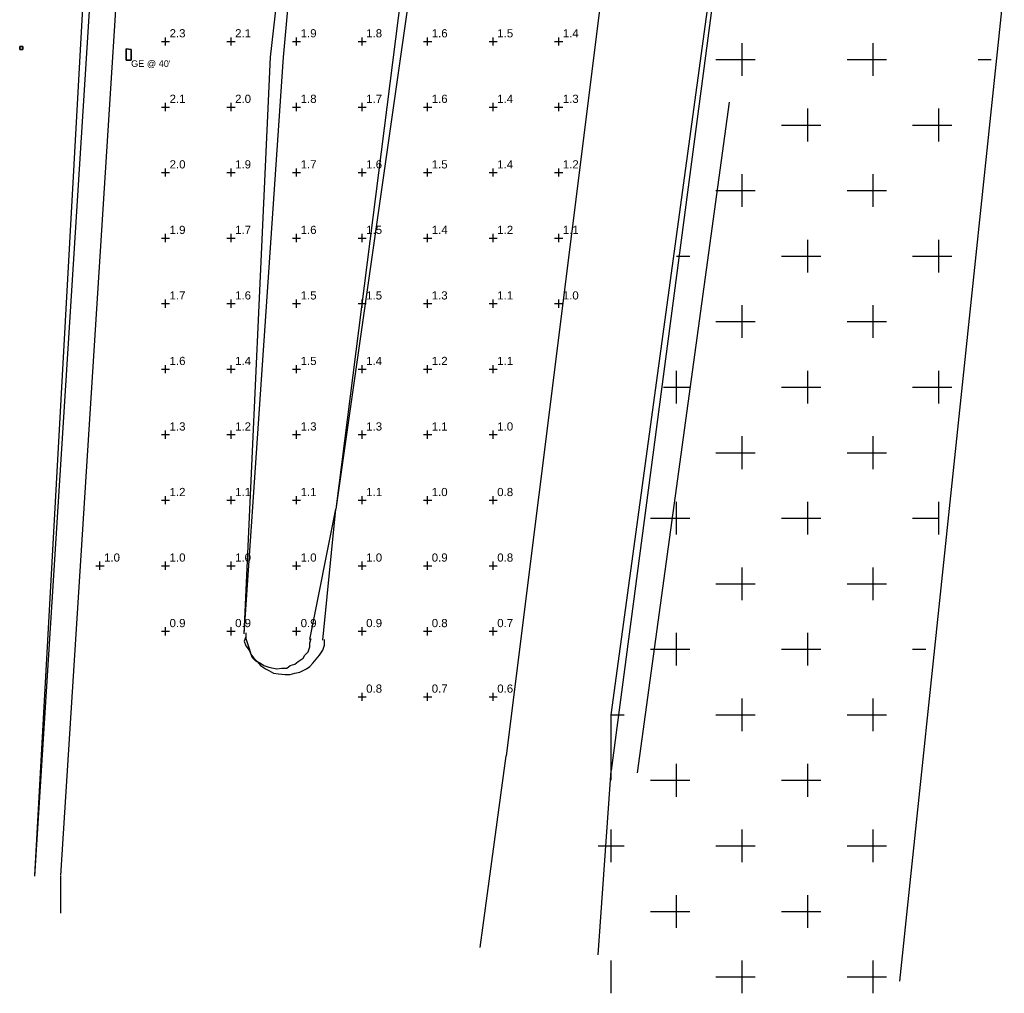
# Model space of a CAD drawing. Header units: feet. Extents: x 1564727 to 1564995, y 636134 to 636725.
# Tile 1 of 13: x 1564772 to 1564847, y 636134 to 636208. Entities that reach past the tile are written whole.
import ezdxf
from ezdxf.enums import TextEntityAlignment as Align

# ---------------------------------------------------------------- set-up
doc = ezdxf.new("R2010")
doc.units = ezdxf.units.FT
doc.header["$MEASUREMENT"] = 0
for name, color, linetype in [('111657_BD001.dwg - DR_P_Cells', 151, 'Continuous'), ('111657_BP001.dwg - PV_P_Curb', 120, 'Continuous'), ('111657_BP001.dwg - PV_P_EOP', 7, 'Continuous'), ('111657_BP001.dwg - PV_P_Shoulder', 30, 'Continuous'), ('111657_BP001.dwg - RD_P_GR_Lt', 97, 'Continuous'), ('System Layers - Calculation Zones', 7, 'Continuous'), ('System Layers - Luminaires', 7, 'Continuous')]:
    doc.layers.add(name, color=color, linetype=linetype)
doc.styles.get("Standard").update_dxf_attribs({"font": 'arial.ttf'})

# ---------------------------------------------------------------- blocks, each defined once
blk = doc.blocks.new('VSL-CALCPOINT-CROSS')
at = {"color": 0}
for points in [[(-0.5, 0, 0), (0.5, 0, 0)], [(0, -0.5, 0), (0, 0.5, 0)]]:
    blk.add_polyline3d(points, dxfattribs=at)
blk.add_attdef('Calc_Result', (0.5, 0.5), '', height=1, dxfattribs=at)

msp = doc.modelspace()

# ---------------------------------------------------------------- linework, layer by layer
at = {"layer": '111657_BD001.dwg - DR_P_Cells', "color": 151}
for points in [[(1564817, 636150.125, 0), (1564817, 636155.125, 0), (1564825, 636213.625, 0), (1564847, 636210.8125, 0)], [(1564847, 636210.8125, 0), (1564839, 636134.8125, 0)], [(1564827, 636203.875, 0), (1564827, 636206.375, 0)], [(1564837, 636203.875, 0), (1564837, 636206.375, 0)], [(1564825, 636205.125, 0), (1564828, 636205.125, 0)], [(1564835, 636205.125, 0), (1564838, 636205.125, 0)], [(1564845, 636205.125, 0), (1564846, 636205.125, 0)], [(1564832, 636198.875, 0), (1564832, 636201.375, 0)], [(1564842, 636198.875, 0), (1564842, 636201.375, 0)], [(1564830, 636200.125, 0), (1564833, 636200.125, 0)], [(1564840, 636200.125, 0), (1564843, 636200.125, 0)], [(1564827, 636193.875, 0), (1564827, 636196.375, 0)], [(1564837, 636193.875, 0), (1564837, 636196.375, 0)], [(1564825, 636195.125, 0), (1564828, 636195.125, 0)], [(1564835, 636195.125, 0), (1564838, 636195.125, 0)], [(1564832, 636188.875, 0), (1564832, 636191.375, 0)], [(1564842, 636188.875, 0), (1564842, 636191.375, 0)], [(1564822, 636190.125, 0), (1564823, 636190.125, 0)], [(1564830, 636190.125, 0), (1564833, 636190.125, 0)], [(1564840, 636190.125, 0), (1564843, 636190.125, 0)], [(1564827, 636183.875, 0), (1564827, 636186.375, 0)], [(1564837, 636183.875, 0), (1564837, 636186.375, 0)], [(1564825, 636185.125, 0), (1564828, 636185.125, 0)], [(1564835, 636185.125, 0), (1564838, 636185.125, 0)], [(1564822, 636178.875, 0), (1564822, 636181.375, 0)], [(1564832, 636178.875, 0), (1564832, 636181.375, 0)], [(1564842, 636178.875, 0), (1564842, 636181.375, 0)], [(1564821, 636180.125, 0), (1564823, 636180.125, 0)], [(1564830, 636180.125, 0), (1564833, 636180.125, 0)], [(1564840, 636180.125, 0), (1564843, 636180.125, 0)], [(1564827, 636173.875, 0), (1564827, 636176.375, 0)], [(1564837, 636173.875, 0), (1564837, 636176.375, 0)], [(1564825, 636175.125, 0), (1564828, 636175.125, 0)], [(1564835, 636175.125, 0), (1564838, 636175.125, 0)], [(1564822, 636168.875, 0), (1564822, 636171.375, 0)], [(1564832, 636168.875, 0), (1564832, 636171.375, 0)], [(1564842, 636168.875, 0), (1564842, 636171.375, 0)], [(1564820, 636170.125, 0), (1564823, 636170.125, 0)], [(1564830, 636170.125, 0), (1564833, 636170.125, 0)], [(1564840, 636170.125, 0), (1564842, 636170.125, 0)], [(1564827, 636163.875, 0), (1564827, 636166.375, 0)], [(1564837, 636163.875, 0), (1564837, 636166.375, 0)], [(1564825, 636165.125, 0), (1564828, 636165.125, 0)], [(1564835, 636165.125, 0), (1564838, 636165.125, 0)], [(1564822, 636158.875, 0), (1564822, 636161.375, 0)], [(1564832, 636158.875, 0), (1564832, 636161.375, 0)], [(1564820, 636160.125, 0), (1564823, 636160.125, 0)], [(1564830, 636160.125, 0), (1564833, 636160.125, 0)], [(1564840, 636160.125, 0), (1564841, 636160.125, 0)], [(1564827, 636153.875, 0), (1564827, 636156.375, 0)], [(1564837, 636153.875, 0), (1564837, 636156.375, 0)], [(1564817, 636155.125, 0), (1564818, 636155.125, 0)], [(1564825, 636155.125, 0), (1564828, 636155.125, 0)], [(1564835, 636155.125, 0), (1564838, 636155.125, 0)], [(1564822, 636148.875, 0), (1564822, 636151.375, 0)], [(1564832, 636148.875, 0), (1564832, 636151.375, 0)], [(1564820, 636150.125, 0), (1564823, 636150.125, 0)], [(1564830, 636150.125, 0), (1564833, 636150.125, 0)], [(1564840, 636150.125, 0), (1564840, 636150.125, 0)], [(1564817, 636143.875, 0), (1564817, 636146.375, 0)], [(1564827, 636143.875, 0), (1564827, 636146.375, 0)], [(1564837, 636143.875, 0), (1564837, 636146.375, 0)], [(1564816, 636145.125, 0), (1564818, 636145.125, 0)], [(1564825, 636145.125, 0), (1564828, 636145.125, 0)], [(1564835, 636145.125, 0), (1564838, 636145.125, 0)], [(1564822, 636138.875, 0), (1564822, 636141.375, 0)], [(1564832, 636138.875, 0), (1564832, 636141.375, 0)], [(1564820, 636140.125, 0), (1564823, 636140.125, 0)], [(1564830, 636140.125, 0), (1564833, 636140.125, 0)], [(1564817, 636133.875, 0), (1564817, 636136.375, 0)], [(1564827, 636133.875, 0), (1564827, 636136.375, 0)], [(1564837, 636133.875, 0), (1564837, 636136.375, 0)], [(1564825, 636135.125, 0), (1564828, 636135.125, 0)], [(1564835, 636135.125, 0), (1564838, 636135.125, 0)]]:
    msp.add_polyline3d(points, dxfattribs=at)
at = {"layer": '111657_BP001.dwg - PV_P_Curb', "color": 120}
for points in [[(1564780, 636269.3125, 0), (1564773, 636142.875, 0)], [(1564781, 636269.25, 0), (1564773, 636142.8125, 0)], [(1564789, 636161.3125, 0), (1564791, 636205.3125, 0), (1564796, 636249.1875, 0)], [(1564789, 636161.3125, 0), (1564792, 636205.3125, 0), (1564796, 636249.125, 0)], [(1564804, 636234, 0), (1564796, 636170.8125, 0)], [(1564805, 636233.875, 0), (1564796, 636170.8125, 0)], [(1564794, 636160.875, 0), (1564796, 636170.8125, 0)], [(1564795, 636160.8125, 0), (1564796, 636170.8125, 0)], [(1564789.125, 636161.375, 0), (1564789.125, 636161.0625, 0), (1564789, 636160.75, 0), (1564789.125, 636160.375, 0), (1564789.375, 636160.0625, 0), (1564789.5, 636159.75, 0), (1564789.625, 636159.5, 0), (1564789.875, 636159.25, 0), (1564790.25, 636159.0625, 0), (1564790.5, 636158.875, 0), (1564790.875, 636158.75, 0), (1564791.25, 636158.6875, 0), (1564791.5, 636158.625, 0), (1564791.875, 636158.6875, 0), (1564792.25, 636158.6875, 0), (1564792.5, 636158.875, 0), (1564792.875, 636159, 0), (1564793.125, 636159.1875, 0), (1564793.5, 636159.4375, 0), (1564793.625, 636159.6875, 0), (1564793.875, 636159.9375, 0), (1564794, 636160.3125, 0), (1564794, 636160.625, 0), (1564794.125, 636160.9375, 0)], [(1564789.125, 636161.375, 0), (1564789.125, 636160.9375, 0), (1564789.25, 636160.5625, 0), (1564789.375, 636160.1875, 0), (1564789.5, 636159.75, 0), (1564789.75, 636159.4375, 0), (1564790, 636159.1875, 0), (1564790.25, 636158.875, 0), (1564790.625, 636158.625, 0), (1564790.875, 636158.5, 0), (1564791.25, 636158.3125, 0), (1564791.625, 636158.25, 0), (1564792.125, 636158.1875, 0), (1564792.5, 636158.1875, 0), (1564792.875, 636158.3125, 0), (1564793.25, 636158.375, 0), (1564793.75, 636158.625, 0), (1564794, 636158.8125, 0), (1564794.25, 636159.0625, 0), (1564794.5, 636159.375, 0), (1564794.75, 636159.6875, 0), (1564795, 636160.0625, 0), (1564795.125, 636160.4375, 0), (1564795.125, 636160.875, 0)]]:
    msp.add_polyline3d(points, dxfattribs=at)
at = {"layer": '111657_BP001.dwg - PV_P_EOP', "color": 7}
for points in [[(1564783, 636269, 0), (1564775, 636142.875, 0)], [(1564819, 636231.875, 0), (1564809, 636152, 0)], [(1564807, 636137.375, 0), (1564809, 636152, 0)], [(1564775, 636142.8125, 0), (1564775, 636140, 0)]]:
    msp.add_polyline3d(points, dxfattribs=at)
at = {"layer": '111657_BP001.dwg - PV_P_Shoulder', "color": 30}
for points in [[(1564826, 636219.125, 0), (1564817, 636150.875, 0)], [(1564816, 636136.8125, 0), (1564817, 636150.875, 0)]]:
    msp.add_polyline3d(points, dxfattribs=at)
at = {"layer": '111657_BP001.dwg - RD_P_GR_Lt', "color": 97}
msp.add_polyline3d([(1564826, 636201.875, 0), (1564819, 636150.6875, 0)], dxfattribs=at)
at = {"layer": 'System Layers - Luminaires', "color": 5}
for points in [[(1564771.875, 636206.125, 40), (1564771.875, 636205.875, 40), (1564772.125, 636205.875, 40), (1564772.125, 636206.125, 40)], [(1564771.875, 636206.125, 0), (1564771.875, 636205.875, 0), (1564772.125, 636205.875, 0), (1564772.125, 636206.125, 0)], [(1564771.875, 636206.125, 40), (1564771.875, 636205.875, 40), (1564771.875, 636205.875, 0), (1564771.875, 636206.125, 0)], [(1564772.125, 636206.125, 40), (1564771.875, 636206.125, 40), (1564771.875, 636206.125, 0), (1564772.125, 636206.125, 0)], [(1564771.875, 636205.875, 40), (1564772.125, 636205.875, 40), (1564772.125, 636205.875, 0), (1564771.875, 636205.875, 0)], [(1564772.125, 636205.875, 40), (1564772.125, 636206.125, 40), (1564772.125, 636206.125, 0), (1564772.125, 636205.875, 0)], [(1564780, 636205.9375, 40), (1564780.375, 636205.875, 40), (1564780.375, 636205.0625, 40), (1564780, 636205.0625, 40)], [(1564780, 636205.0625, 40), (1564780.375, 636205.0625, 40), (1564780.375, 636205.875, 40), (1564780, 636205.9375, 40)], [(1564780.375, 636205.875, 40), (1564780, 636205.9375, 40), (1564780, 636205.9375, 40), (1564780.375, 636205.875, 40)], [(1564780, 636205.9375, 40), (1564780, 636205.0625, 40), (1564780, 636205.0625, 40), (1564780, 636205.9375, 40)], [(1564780.375, 636205.0625, 40), (1564780.375, 636205.875, 40), (1564780.375, 636205.875, 40), (1564780.375, 636205.0625, 40)], [(1564780, 636205.0625, 40), (1564780.375, 636205.0625, 40), (1564780.375, 636205.0625, 40), (1564780, 636205.0625, 40)]]:
    msp.add_polyline3d(points, close=True, dxfattribs=at)

# ---------------------------------------------------------------- block references
at = {"layer": 'System Layers - Calculation Zones', "color": 14, "xscale": 0.625, "yscale": 0.625}
for p, values in [((1564783, 636206.5), {'Calc_Result': '2.3'}), ((1564788, 636206.5), {'Calc_Result': '2.1'}), ((1564793, 636206.5), {'Calc_Result': '1.9'}), ((1564798, 636206.5), {'Calc_Result': '1.8'}), ((1564803, 636206.5), {'Calc_Result': '1.6'}), ((1564808, 636206.5), {'Calc_Result': '1.5'}), ((1564813, 636206.5), {'Calc_Result': '1.4'}), ((1564783, 636201.5), {'Calc_Result': '2.1'}), ((1564788, 636201.5), {'Calc_Result': '2.0'}), ((1564793, 636201.5), {'Calc_Result': '1.8'}), ((1564798, 636201.5), {'Calc_Result': '1.7'}), ((1564803, 636201.5), {'Calc_Result': '1.6'}), ((1564808, 636201.5), {'Calc_Result': '1.4'}), ((1564813, 636201.5), {'Calc_Result': '1.3'}), ((1564783, 636196.5), {'Calc_Result': '2.0'}), ((1564788, 636196.5), {'Calc_Result': '1.9'}), ((1564793, 636196.5), {'Calc_Result': '1.7'}), ((1564798, 636196.5), {'Calc_Result': '1.6'}), ((1564803, 636196.5), {'Calc_Result': '1.5'}), ((1564808, 636196.5), {'Calc_Result': '1.4'}), ((1564813, 636196.5), {'Calc_Result': '1.2'}), ((1564783, 636191.5), {'Calc_Result': '1.9'}), ((1564788, 636191.5), {'Calc_Result': '1.7'}), ((1564793, 636191.5), {'Calc_Result': '1.6'}), ((1564798, 636191.5), {'Calc_Result': '1.5'}), ((1564803, 636191.5), {'Calc_Result': '1.4'}), ((1564808, 636191.5), {'Calc_Result': '1.2'}), ((1564813, 636191.5), {'Calc_Result': '1.1'}), ((1564783, 636186.5), {'Calc_Result': '1.7'}), ((1564788, 636186.5), {'Calc_Result': '1.6'}), ((1564793, 636186.5), {'Calc_Result': '1.5'}), ((1564798, 636186.5), {'Calc_Result': '1.5'}), ((1564803, 636186.5), {'Calc_Result': '1.3'}), ((1564808, 636186.5), {'Calc_Result': '1.1'}), ((1564813, 636186.5), {'Calc_Result': '1.0'}), ((1564783, 636181.5), {'Calc_Result': '1.6'}), ((1564788, 636181.5), {'Calc_Result': '1.4'}), ((1564793, 636181.5), {'Calc_Result': '1.5'}), ((1564798, 636181.5), {'Calc_Result': '1.4'}), ((1564803, 636181.5), {'Calc_Result': '1.2'}), ((1564808, 636181.5), {'Calc_Result': '1.1'}), ((1564783, 636176.5), {'Calc_Result': '1.3'}), ((1564788, 636176.5), {'Calc_Result': '1.2'}), ((1564793, 636176.5), {'Calc_Result': '1.3'}), ((1564798, 636176.5), {'Calc_Result': '1.3'}), ((1564803, 636176.5), {'Calc_Result': '1.1'}), ((1564808, 636176.5), {'Calc_Result': '1.0'}), ((1564783, 636171.5), {'Calc_Result': '1.2'}), ((1564788, 636171.5), {'Calc_Result': '1.1'}), ((1564793, 636171.5), {'Calc_Result': '1.1'}), ((1564798, 636171.5), {'Calc_Result': '1.1'}), ((1564803, 636171.5), {'Calc_Result': '1.0'}), ((1564808, 636171.5), {'Calc_Result': '0.8'}), ((1564778, 636166.5), {'Calc_Result': '1.0'}), ((1564783, 636166.5), {'Calc_Result': '1.0'}), ((1564788, 636166.5), {'Calc_Result': '1.0'}), ((1564793, 636166.5), {'Calc_Result': '1.0'}), ((1564798, 636166.5), {'Calc_Result': '1.0'}), ((1564803, 636166.5), {'Calc_Result': '0.9'}), ((1564808, 636166.5), {'Calc_Result': '0.8'}), ((1564783, 636161.5), {'Calc_Result': '0.9'}), ((1564788, 636161.5), {'Calc_Result': '0.9'}), ((1564793, 636161.5), {'Calc_Result': '0.9'}), ((1564798, 636161.5), {'Calc_Result': '0.9'}), ((1564803, 636161.5), {'Calc_Result': '0.8'}), ((1564808, 636161.5), {'Calc_Result': '0.7'}), ((1564798, 636156.5), {'Calc_Result': '0.8'}), ((1564803, 636156.5), {'Calc_Result': '0.7'})]:
    msp.add_blockref('VSL-CALCPOINT-CROSS', p, dxfattribs=at).add_auto_attribs(values)
at = {"layer": 'System Layers - Calculation Zones', "color": 5, "xscale": 0.625, "yscale": 0.625}
msp.add_blockref('VSL-CALCPOINT-CROSS', (1564808, 636156.5), dxfattribs=at).add_auto_attribs({'Calc_Result': '0.6'})

# ---------------------------------------------------------------- texts
at = {"layer": 'System Layers - Luminaires', "color": 5}
msp.add_text("GE @ 40'", height=0.5, dxfattribs=at).set_placement((1564780.375, 636205.0625, 40), align=Align.TOP_LEFT)

doc.saveas('drawing.dxf')
